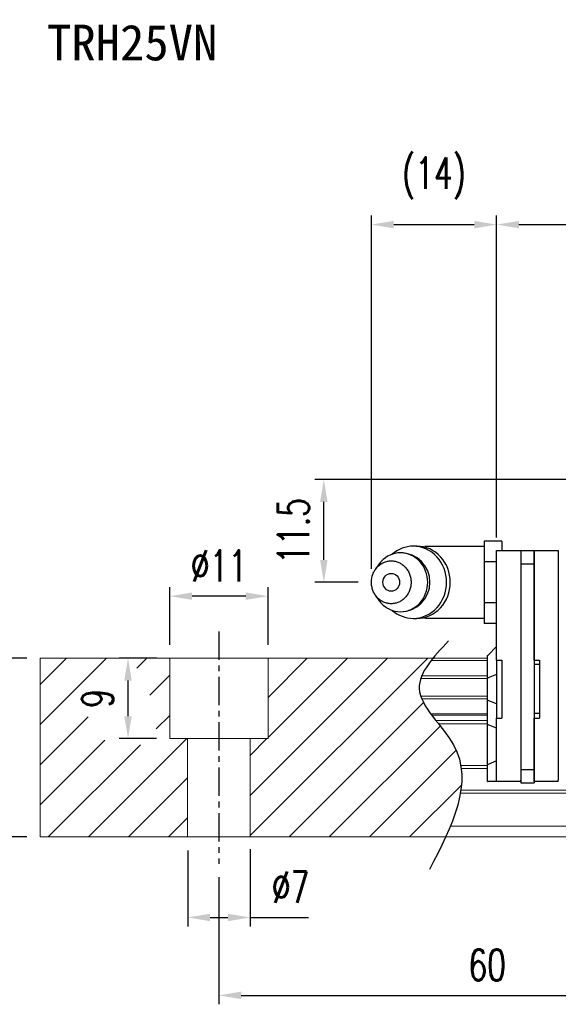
# Model space of a CAD drawing. Header units: millimetres. Extents: x 303 to 565, y 61 to 171.
# Tile 2 of 52: x 397 to 457, y 61 to 171. Entities that reach past the tile are written whole.
import ezdxf
from ezdxf.enums import TextEntityAlignment as Align

# ---------------------------------------------------------------- set-up
doc = ezdxf.new("R2010")
doc.units = ezdxf.units.MM
doc.header["$PDSIZE"] = -1
doc.linetypes.add('CENTER', pattern=[10.16, 6.35, -1.27, 1.27, -1.27])
for name, color, linetype in [('2', 7, 'Continuous'), ('CHA', 7, 'Continuous'), ('CL', 1, 'CENTER'), ('DIM', 4, 'Continuous'), ('OUT', 3, 'Continuous')]:
    doc.layers.add(name, color=color, linetype=linetype)
doc.styles.add('DIM-7', font='SIMPLEX.shx', dxfattribs={"width": 0.7, "bigfont": 'chineset.shx'})
doc.styles.add('T', font='kaiu.ttf')
doc.dimstyles.new('CNS', dxfattribs={"dimtxt": 3.5, "dimasz": 2.5, "dimexe": 1, "dimexo": 1.5, "dimgap": 0.09, "dimtad": 0, "dimdsep": 46, "dimtxsty": 'DIM-7', "dimcen": 0.09, "dimclrd": 4, "dimclre": 4, "dimclrt": 4, "dimadec": 0, "dimazin": 0, "dimtfac": 1, "dimtix": 1, "dimtmove": 2, "dimatfit": 3, "dimfxl": 1, "dimtvp": 0.971429, "dimtolj": 1, "dimarcsym": 0})

# ---------------------------------------------------------------- blocks, each defined once
blk = doc.blocks.new('*D35')
at = {"layer": 'DEFPOINTS', "color": 0}
for p in [(413.53, 106.26), (413.53, 99.32), (424.53, 99.32)]:
    blk.add_point(p, dxfattribs=at)
at = {"layer": 'DIM', "color": 7, "lineweight": -2}
for p, q in [((413.53, 100.82), (413.53, 107.26)), ((424.53, 100.82), (424.53, 107.26)), ((422.03, 106.26), (416.03, 106.26))]:
    blk.add_line(p, q, dxfattribs=at)
at = {"layer": 'DIM', "color": 7}
for points in [[(416.03, 106.68), (416.03, 105.85), (413.53, 106.26)], [(422.03, 106.68), (422.03, 105.85), (424.53, 106.26)]]:
    blk.add_solid(points, dxfattribs=at)
at = {"layer": 'DIM', "color": 7, "insert": (419.03, 109.66), "char_height": 3.5, "attachment_point": 5, "style": 'DIM-7'}
blk.add_mtext('\\A1;%%C11', dxfattribs=at)
blk = doc.blocks.new('*D36')
at = {"layer": 'DEFPOINTS', "color": 0}
for p in [(422.53, 79.46), (415.53, 79.32), (422.53, 70.31)]:
    blk.add_point(p, dxfattribs=at)
at = {"layer": 'DIM', "color": 7, "lineweight": -2}
for p, q in [((415.53, 77.82), (415.53, 69.31)), ((422.53, 77.96), (422.53, 69.31)), ((418.03, 70.31), (420.03, 70.31)), ((422.53, 70.31), (429.06, 70.31))]:
    blk.add_line(p, q, dxfattribs=at)
at = {"layer": 'DIM', "color": 7}
for points in [[(418.03, 70.72), (418.03, 69.89), (415.53, 70.31)], [(420.03, 70.72), (420.03, 69.89), (422.53, 70.31)]]:
    blk.add_solid(points, dxfattribs=at)
at = {"layer": 'DIM', "color": 7, "insert": (427.04, 73.71), "char_height": 3.5, "attachment_point": 5, "style": 'DIM-7'}
blk.add_mtext('\\A1;%%C7', dxfattribs=at)
blk = doc.blocks.new('*D37')
at = {"layer": 'DEFPOINTS', "color": 0}
for p in [(408.86, 99.32), (413.53, 99.32), (413.53, 90.32)]:
    blk.add_point(p, dxfattribs=at)
at = {"layer": 'DIM', "color": 7, "lineweight": -2}
for p, q in [((412.03, 99.32), (407.86, 99.32)), ((408.86, 92.82), (408.86, 96.82)), ((412.03, 90.32), (407.86, 90.32))]:
    blk.add_line(p, q, dxfattribs=at)
at = {"layer": 'DIM', "color": 7}
for points in [[(408.44, 96.82), (409.27, 96.82), (408.86, 99.32)], [(408.44, 92.82), (409.27, 92.82), (408.86, 90.32)]]:
    blk.add_solid(points, dxfattribs=at)
at = {"layer": 'DIM', "color": 7, "insert": (405.46, 94.82), "char_height": 3.5, "attachment_point": 5, "rotation": 90, "style": 'DIM-7'}
blk.add_mtext('\\A1;9', dxfattribs=at)
blk = doc.blocks.new('*D27')
at = {"layer": 'DEFPOINTS', "color": 0}
for p in [(419.03, 76.32), (479.03, 75.32), (479.03, 61.59)]:
    blk.add_point(p, dxfattribs=at)
at = {"layer": 'DIM', "color": 7, "lineweight": -2}
for p, q in [((419.03, 74.82), (419.03, 60.59)), ((479.03, 73.82), (479.03, 60.59)), ((421.53, 61.59), (476.53, 61.59))]:
    blk.add_line(p, q, dxfattribs=at)
at = {"layer": 'DIM', "color": 7}
for points in [[(421.53, 62.01), (421.53, 61.17), (419.03, 61.59)], [(476.53, 62.01), (476.53, 61.17), (479.03, 61.59)]]:
    blk.add_solid(points, dxfattribs=at)
at = {"layer": 'DIM', "color": 7, "insert": (449.03, 64.99), "char_height": 3.5, "attachment_point": 5, "style": 'DIM-7'}
blk.add_mtext('\\A1;60', dxfattribs=at)
blk = doc.blocks.new('*D28')
at = {"layer": 'DEFPOINTS', "color": 0}
for p in [(393.03, 99.32), (399.03, 99.32), (399.03, 79.32)]:
    blk.add_point(p, dxfattribs=at)
at = {"layer": 'DIM', "color": 7, "lineweight": -2}
for p, q in [((397.53, 99.32), (392.03, 99.32)), ((393.03, 81.82), (393.03, 96.82)), ((397.53, 79.32), (392.03, 79.32))]:
    blk.add_line(p, q, dxfattribs=at)
at = {"layer": 'DIM', "color": 7}
for points in [[(392.61, 96.82), (393.45, 96.82), (393.03, 99.32)], [(392.61, 81.82), (393.45, 81.82), (393.03, 79.32)]]:
    blk.add_solid(points, dxfattribs=at)
at = {"layer": 'DIM', "color": 7, "insert": (389.63, 89.32), "char_height": 3.5, "attachment_point": 5, "rotation": 90, "style": 'DIM-7'}
blk.add_mtext('\\A1;20', dxfattribs=at)
blk = doc.blocks.new('*D29')
at = {"layer": 'DEFPOINTS', "color": 0}
for p in [(550.98, 147.85), (450.08, 111.34), (550.98, 111.42)]:
    blk.add_point(p, dxfattribs=at)
at = {"layer": 'DIM', "color": 7, "lineweight": -2}
for p, q in [((450.08, 112.84), (450.08, 148.85)), ((550.98, 112.92), (550.98, 148.85)), ((452.58, 147.85), (548.48, 147.85))]:
    blk.add_line(p, q, dxfattribs=at)
at = {"layer": 'DIM', "color": 7}
for points in [[(452.58, 148.26), (452.58, 147.43), (450.08, 147.85)], [(548.48, 148.26), (548.48, 147.43), (550.98, 147.85)]]:
    blk.add_solid(points, dxfattribs=at)
at = {"layer": 'DIM', "color": 7, "insert": (500.53, 151.25), "char_height": 3.5, "attachment_point": 5, "style": 'DIM-7'}
blk.add_mtext('\\A1;100.9', dxfattribs=at)
blk = doc.blocks.new('*D57')
at = {"layer": 'DEFPOINTS', "color": 0}
for p in [(430.76, 119.32), (471.03, 119.32), (436.08, 107.82)]:
    blk.add_point(p, dxfattribs=at)
at = {"layer": 'DIM', "color": 7, "lineweight": -2}
for p, q in [((469.53, 119.32), (429.76, 119.32)), ((430.76, 110.32), (430.76, 116.82)), ((434.58, 107.82), (429.76, 107.82))]:
    blk.add_line(p, q, dxfattribs=at)
at = {"layer": 'DIM', "color": 7}
for points in [[(430.34, 116.82), (431.17, 116.82), (430.76, 119.32)], [(430.34, 110.32), (431.17, 110.32), (430.76, 107.82)]]:
    blk.add_solid(points, dxfattribs=at)
at = {"layer": 'DIM', "color": 7, "insert": (427.36, 113.57), "char_height": 3.5, "attachment_point": 5, "rotation": 90, "style": 'DIM-7'}
blk.add_mtext('\\A1;11.5', dxfattribs=at)
blk = doc.blocks.new('*D58')
at = {"layer": 'DEFPOINTS', "color": 0}
for p in [(450.08, 147.85), (450.08, 111.37), (436.08, 107.82)]:
    blk.add_point(p, dxfattribs=at)
at = {"layer": 'DIM', "color": 7, "lineweight": -2}
for p, q in [((436.08, 109.32), (436.08, 148.85)), ((450.08, 112.87), (450.08, 148.85)), ((438.58, 147.85), (447.58, 147.85))]:
    blk.add_line(p, q, dxfattribs=at)
at = {"layer": 'DIM', "color": 7}
for points in [[(438.58, 148.27), (438.58, 147.43), (436.08, 147.85)], [(447.58, 148.27), (447.58, 147.43), (450.08, 147.85)]]:
    blk.add_solid(points, dxfattribs=at)
at = {"layer": 'DIM', "color": 7, "insert": (443.08, 153.03), "char_height": 3.5, "attachment_point": 5, "style": 'DIM-7'}
blk.add_mtext('\\A1;(14)', dxfattribs=at)

msp = doc.modelspace()

# ---------------------------------------------------------------- linework, layer by layer
at = {"layer": '2', "color": 0, "linetype": 'Continuous'}
for p, q in [((450.678, 112.437), (448.678, 112.437)), ((448.678, 112.437), (448.678, 111.282)), ((450.678, 112.437), (450.678, 111.368)), ((441.167, 111.859), (440.753, 111.859)), ((448.678, 111.818), (442.296, 111.818)), ((450.078, 111.221), (450.078, 111.368)), ((450.078, 111.368), (452.778, 111.368)), ((452.778, 111.368), (452.778, 111.221)), ((452.778, 111.368), (454.278, 111.368)), ((452.778, 111.368), (452.778, 109.868)), ((454.278, 111.368), (454.278, 109.868)), ((454.278, 111.221), (454.278, 111.368)), ((454.278, 111.368), (456.978, 111.368)), ((456.978, 111.368), (456.978, 111.221)), ((448.678, 111.282), (448.678, 110.127)), ((450.078, 110.014), (450.078, 111.221)), ((452.778, 111.221), (452.778, 110.014)), ((454.278, 110.014), (454.278, 111.221)), ((456.978, 111.221), (456.978, 110.014)), ((436.875, 109.776), (436.511, 109.242)), ((450.078, 110.127), (448.678, 110.127)), ((448.678, 110.127), (448.678, 107.818)), ((450.078, 109.661), (450.078, 110.014)), ((450.078, 99.118), (450.078, 109.661)), ((452.778, 110.014), (452.778, 109.661)), ((452.778, 109.868), (454.278, 109.868)), ((452.778, 109.868), (452.778, 86.868)), ((452.778, 109.661), (452.778, 87.075)), ((454.278, 109.661), (454.278, 110.014)), ((454.278, 109.868), (454.278, 86.868)), ((454.278, 99.118), (454.278, 109.661)), ((456.978, 110.014), (456.978, 109.661)), ((456.978, 109.661), (456.978, 87.075)), ((448.678, 107.818), (448.678, 105.509)), ((436.511, 106.394), (436.875, 105.86)), ((450.078, 105.509), (448.678, 105.509)), ((448.678, 105.509), (448.678, 104.354)), ((440.753, 103.776), (441.167, 103.776)), ((442.296, 103.818), (448.678, 103.818)), ((448.678, 104.354), (448.678, 103.199)), ((450.078, 103.199), (448.678, 103.199)), ((450.078, 100.618), (449.128, 99.668)), ((449.078, 99.618), (449.128, 99.668)), ((449.078, 97.114), (449.078, 99.618)), ((450.078, 99.118), (450.078, 92.618)), ((450.078, 99.118), (450.678, 99.118)), ((450.678, 99.118), (450.678, 92.618)), ((454.278, 99.118), (454.878, 99.118)), ((454.878, 98.618), (454.278, 98.618)), ((454.878, 99.118), (454.878, 92.618)), ((449.078, 97.114), (449.128, 97.133)), ((449.078, 94.621), (449.078, 97.114)), ((450.078, 97.508), (449.128, 97.133)), ((449.078, 91.887), (449.078, 94.621)), ((449.078, 94.621), (449.128, 94.602)), ((450.078, 94.227), (449.128, 94.602)), ((450.078, 92.618), (450.678, 92.618)), ((450.078, 87.075), (450.078, 92.618)), ((454.878, 93.118), (454.278, 93.118)), ((454.278, 87.075), (454.278, 92.618)), ((454.278, 92.618), (454.878, 92.618)), ((449.078, 87.408), (449.078, 91.887)), ((449.078, 91.887), (449.128, 91.867)), ((450.078, 91.493), (449.128, 91.867)), ((449.078, 87.408), (449.128, 87.429)), ((449.078, 85.518), (449.078, 87.408)), ((450.078, 87.822), (449.128, 87.429)), ((450.078, 86.721), (450.078, 87.075)), ((452.778, 87.075), (452.778, 86.721)), ((454.278, 86.721), (454.278, 87.075)), ((456.978, 87.075), (456.978, 86.721)), ((450.078, 85.664), (450.078, 86.721)), ((452.778, 86.868), (452.778, 85.368)), ((452.778, 86.868), (454.278, 86.868)), ((452.778, 86.721), (452.778, 85.664)), ((454.278, 86.868), (454.278, 85.368)), ((454.278, 85.664), (454.278, 86.721)), ((456.978, 86.721), (456.978, 85.664)), ((449.078, 85.518), (449.128, 85.518)), ((450.078, 85.518), (449.128, 85.518)), ((450.078, 85.518), (450.078, 85.664)), ((452.778, 85.518), (450.078, 85.518)), ((452.778, 85.518), (452.778, 85.664)), ((452.778, 85.368), (454.278, 85.368)), ((454.278, 85.518), (454.278, 85.664)), ((456.978, 85.518), (454.278, 85.518)), ((456.978, 85.518), (456.978, 85.664))]:
    msp.add_line(p, q, dxfattribs=at)
for centre, radius, start, end in [((442.296, 107.818), 4, 89.99998, 93.25686), ((439.329, 107.818), 3.3, 270, 89.84908), ((442.296, 107.818), 4, 266.21721, 270.00002)]:
    msp.add_arc(centre, radius, start, end, dxfattribs=at)
msp.add_ellipse((438.296, 107.818), major_axis=(0, -1), ratio=0.9238797, dxfattribs=at)
for points, knots in [([(438.414, 104.669), (439.072, 104.1), (439.91, 103.776), (441.73, 103.776), (442.702, 104.212), (444.084, 105.708), (444.486, 106.76), (444.486, 108.876), (444.084, 109.927), (442.702, 111.424), (441.73, 111.859), (439.91, 111.859), (439.072, 111.536), (438.414, 110.967)], [0, 0, 0, 0, 0.150594, 0.150594, 0.325297, 0.325297, 0.5, 0.5, 0.674703, 0.674703, 0.849406, 0.849406, 1, 1, 1, 1]), ([(441.167, 103.776), (442.145, 103.776), (443.116, 104.212), (444.499, 105.708), (444.901, 106.76), (444.901, 108.876), (444.499, 109.927), (443.116, 111.424), (442.145, 111.859), (441.167, 111.859)], [0, 0, 0, 0, 0.25, 0.25, 0.5, 0.5, 0.75, 0.75, 1, 1, 1, 1]), ([(436.078, 107.818), (436.078, 107.66), (436.107, 107.347), (436.234, 106.893), (436.44, 106.476), (436.718, 106.11), (437.056, 105.81), (437.442, 105.586), (437.86, 105.449), (438.296, 105.402), (438.731, 105.449), (439.15, 105.586), (439.535, 105.81), (439.874, 106.11), (440.151, 106.476), (440.357, 106.894), (440.484, 107.347), (440.527, 107.818), (440.484, 108.289), (440.357, 108.742), (440.151, 109.16), (439.874, 109.526), (439.535, 109.826), (439.15, 110.05), (438.731, 110.187), (438.296, 110.233), (437.86, 110.187), (437.442, 110.05), (437.056, 109.826), (436.718, 109.526), (436.44, 109.16), (436.166, 108.605), (436.079, 108.131), (436.078, 107.818)], [0, 0, 0, 0, 0.0312594, 0.0625188, 0.0937782, 0.1250376, 0.156297, 0.1875564, 0.2188159, 0.2500753, 0.2813347, 0.3125941, 0.3438535, 0.3751129, 0.4063723, 0.4376317, 0.4688911, 0.5001505, 0.5314099, 0.5626693, 0.5939287, 0.6251882, 0.6564476, 0.687707, 0.7189664, 0.7502258, 0.7814852, 0.8127446, 0.844004, 0.8752634, 0.9065228, 0.9377822, 1, 1, 1, 1]), ([(436.876, 105.859), (436.966, 105.727), (437.065, 105.601), (437.737, 104.874), (438.531, 104.518), (440.127, 104.518), (440.92, 104.874), (442.049, 106.095), (442.378, 106.954), (442.378, 108.682), (442.049, 109.54), (440.92, 110.762), (440.127, 111.118), (438.531, 111.118), (437.737, 110.762), (437.065, 110.035), (436.966, 109.909), (436.876, 109.776)], [0, 0, 0, 0, 0.0298911, 0.0298911, 0.1865941, 0.1865941, 0.343297, 0.343297, 0.5, 0.5, 0.656703, 0.656703, 0.8134059, 0.8134059, 0.9701089, 0.9701089, 1, 1, 1, 1])]:
    msp.add_open_spline(points, degree=3, knots=knots, dxfattribs=at)
at = {"layer": 'CL', "color": 0, "ltscale": 0.5}
msp.add_line((419.028, 102.318), (419.028, 76.318), dxfattribs=at)
at = {"layer": 'DIM', "color": 0}
for p, q in [((399.028, 96.376), (401.97, 99.318)), ((399.028, 91.886), (406.46, 99.318)), ((409.837, 98.204), (410.951, 99.318)), ((422.528, 83.955), (437.891, 99.318)), ((422.528, 79.465), (442.381, 99.318)), ((424.528, 94.935), (428.911, 99.318)), ((424.528, 90.445), (433.401, 99.318)), ((411.301, 95.179), (413.528, 97.406)), ((426.872, 79.318), (441.907, 94.354)), ((399.028, 87.396), (404.408, 92.776)), ((412.018, 91.405), (413.528, 92.915)), ((431.362, 79.318), (443.778, 91.734)), ((399.028, 82.906), (406.259, 90.136)), ((399.931, 79.318), (410.239, 89.626)), ((404.421, 79.318), (415.421, 90.318)), ((422.528, 88.445), (424.401, 90.318)), ((435.852, 79.318), (445.554, 89.02)), ((408.911, 79.318), (415.528, 85.935)), ((440.342, 79.318), (446.149, 85.125)), ((413.401, 79.318), (415.528, 81.445))]:
    msp.add_line(p, q, dxfattribs=at)
msp.add_open_spline([(444.712, 101.28), (443.03, 99.489), (439.372, 95.593), (448.897, 87.909), (445.082, 80.523), (442.569, 75.659)], degree=3, knots=[0, 0, 0, 0, 6.2737393, 13.647637, 27.8750855, 27.8750855, 27.8750855, 27.8750855], dxfattribs=at)
at = {"layer": 'OUT', "color": 0, "linetype": 'Continuous', "lineweight": 15}
for p, q in [((399.028, 99.318), (399.028, 79.318)), ((449.078, 99.318), (399.028, 99.318)), ((413.528, 90.318), (413.528, 99.318)), ((424.528, 90.318), (424.528, 99.318)), ((449.078, 99.062), (442.751, 99.062)), ((449.078, 97.058), (441.596, 97.058)), ((449.078, 97.352), (441.706, 97.352)), ((449.078, 95.077), (441.592, 95.077)), ((449.078, 94.783), (441.704, 94.783)), ((449.078, 93.103), (442.713, 93.103)), ((449.078, 92.938), (442.835, 92.938)), ((449.078, 92.344), (443.294, 92.344)), ((449.078, 91.991), (443.574, 91.991)), ((424.528, 90.318), (413.528, 90.318)), ((415.528, 90.318), (415.528, 79.318)), ((422.528, 90.318), (422.528, 79.318)), ((449.078, 87.325), (446.065, 87.325)), ((449.078, 86.972), (446.119, 86.972)), ((565.028, 84.211), (446.031, 84.211)), ((565.028, 84.564), (446.086, 84.564)), ((565.028, 80.518), (444.909, 80.518)), ((565.028, 79.318), (399.028, 79.318))]:
    msp.add_line(p, q, dxfattribs=at)

# ---------------------------------------------------------------- texts
at = {"layer": 'CHA', "color": 7, "style": 'T'}
msp.add_text('TRH25VN', height=4, dxfattribs=at).set_placement((409.325, 168.193), align=Align.MIDDLE)

# ---------------------------------------------------------------- dimensions: what is measured, and where the dimension line sits
at = {"layer": 'DIM', "color": 0}
for base, p1, p2, text, picture, middle in [((450.078, 147.85), (436.078, 107.818), (450.078, 111.368), '(<>)', '*D58', (443.078, 153.031)), ((413.528, 106.262), (424.528, 99.318), (413.528, 99.318), '%%C<>', '*D35', (419.028, 109.662))]:
    dim = msp.add_linear_dim(base=base, p1=p1, p2=p2, text=text, dimstyle='CNS', override={"dimclrd": 7, "dimclre": 7, "dimclrt": 7}, dxfattribs=at)
    dim.commit()
    dim.dimension.update_dxf_attribs({"geometry": picture, "text_midpoint": middle})
for base, p1, p2, picture, middle in [((550.978, 147.848), (450.078, 111.345), (550.978, 111.421), '*D29', (500.528, 151.248)), ((479.028, 61.589), (419.028, 76.318), (479.028, 75.318), '*D27', (449.028, 64.989))]:
    dim = msp.add_linear_dim(base=base, p1=p1, p2=p2, dimstyle='CNS', override={"dimclrd": 7, "dimclre": 7, "dimclrt": 7}, dxfattribs=at)
    dim.commit()
    dim.dimension.update_dxf_attribs({"geometry": picture, "text_midpoint": middle})
for base, p1, p2, picture, middle in [((430.757, 119.318), (436.078, 107.818), (471.028, 119.318), '*D57', (427.357, 113.568)), ((393.031, 99.318), (399.028, 79.318), (399.028, 99.318), '*D28', (389.631, 89.318)), ((408.856, 99.318), (413.528, 90.318), (413.528, 99.318), '*D37', (405.456, 94.818))]:
    dim = msp.add_linear_dim(base=base, p1=p1, p2=p2, angle=90, dimstyle='CNS', override={"dimclrd": 7, "dimclre": 7, "dimclrt": 7}, dxfattribs=at)
    dim.commit()
    dim.dimension.update_dxf_attribs({"geometry": picture, "text_midpoint": middle})
dim = msp.add_linear_dim(base=(422.528, 70.308), p1=(415.528, 79.318), p2=(422.528, 79.465), text='%%C<>', dimstyle='CNS', override={"dimclrd": 7, "dimclre": 7, "dimclrt": 7, "dimtmove": 0}, dxfattribs=at)
dim.commit()
dim.dimension.update_dxf_attribs({"geometry": '*D36', "text_midpoint": (427.043, 70.308), "dimtype": 160})

doc.saveas('drawing.dxf')
